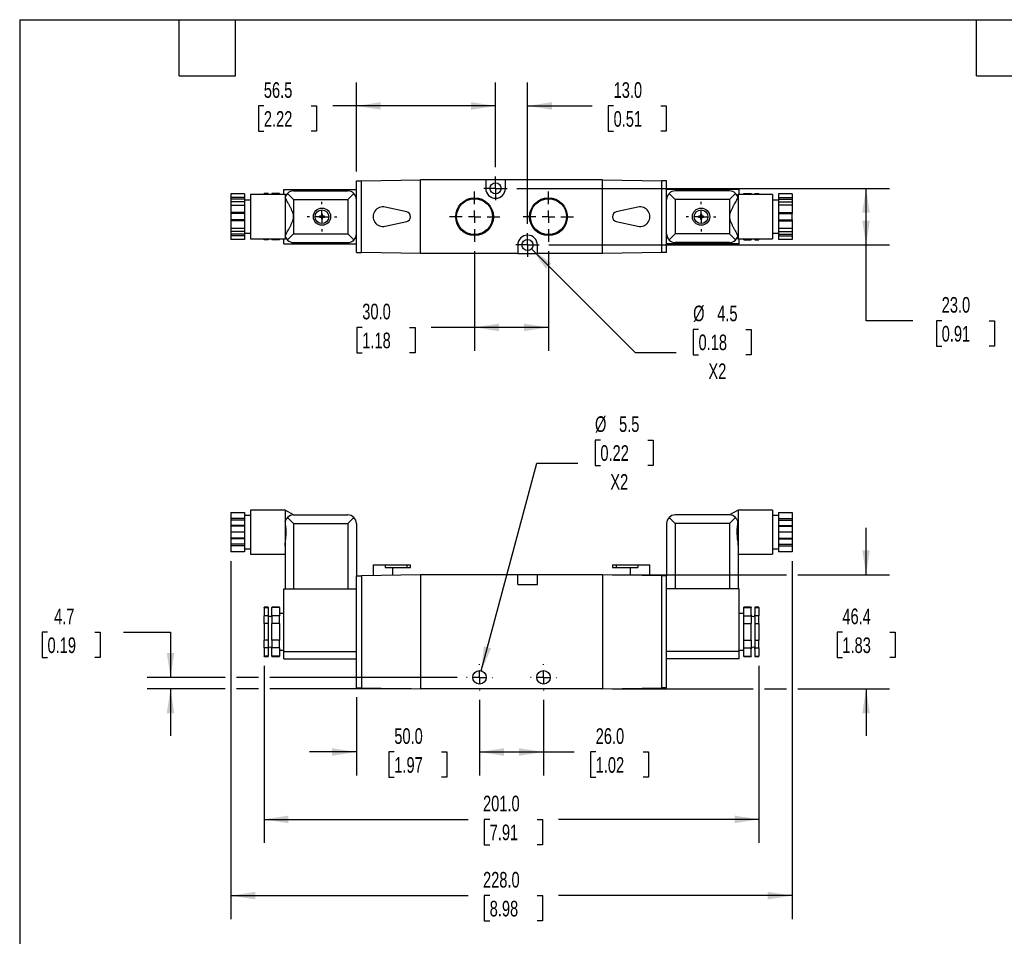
# Model space of a CAD drawing. Header units: millimetres. Extents: x 19 to 819, y 19 to 629.
# Tile 2 of 3: x 19 to 419, y 256 to 629. Entities that reach past the tile are written whole.
import ezdxf

# ---------------------------------------------------------------- set-up
doc = ezdxf.new("R2010")
doc.units = ezdxf.units.MM
doc.header["$LTSCALE"] = 3
doc.linetypes.add('SLD-Center', pattern=[19.05, 15.24, -1.27, 1.27, -1.27])
doc.linetypes.add('SLD-Solid', pattern=[0])
doc.layers.add('CENTER', color=40, linetype='SLD-Center')
doc.layers.add('DIMENSIONS', color=140, linetype='SLD-Solid', lineweight=25)
doc.layers.add('TEXT', color=140, linetype='SLD-Solid', lineweight=25)
doc.styles.add('SLDTEXTSTYLE0', font='TXT', dxfattribs={"width": 0.7})
doc.dimstyles.new('SLDDIMSTYLE0', dxfattribs={"dimtxt": 6.474023, "dimasz": 9.906, "dimexe": 0, "dimexo": 0.0625, "dimgap": 1.618506, "dimtad": 0, "dimtih": 1, "dimtoh": 1, "dimdec": 1, "dimrnd": 1e-09, "dimzin": 4, "dimdsep": 46, "dimtxsty": 'SLDTEXTSTYLE0', "dimsah": 1, "dimcen": 0.09, "dimadec": 0, "dimazin": 1, "dimtfac": 1, "dimtdec": 1, "dimtofl": 0, "dimtmove": 0, "dimatfit": 3, "dimfxl": 0, "dimfrac": 2, "dimtolj": 1, "dimtzin": 12, "dimarcsym": 0})
doc.dimstyles.new('SLDDIMSTYLE1', dxfattribs={"dimtxt": 6.474023, "dimasz": 9.906, "dimexe": 0, "dimexo": 0.0625, "dimgap": 1.618506, "dimtad": 0, "dimtih": 1, "dimtoh": 1, "dimdec": 1, "dimrnd": 1e-09, "dimzin": 4, "dimdsep": 46, "dimtxsty": 'SLDTEXTSTYLE0', "dimsah": 1, "dimcen": 0.09, "dimadec": 0, "dimazin": 1, "dimtfac": 1, "dimtdec": 1, "dimtmove": 0, "dimatfit": 0, "dimfxl": 0, "dimfrac": 2, "dimtolj": 1, "dimtzin": 12, "dimarcsym": 0})
doc.dimstyles.new('SLDDIMSTYLE2', dxfattribs={"dimtxt": 6.474023, "dimasz": 9.906, "dimexe": 0, "dimexo": 0.0625, "dimgap": 1.618506, "dimtad": 0, "dimtih": 1, "dimtoh": 1, "dimdec": 1, "dimrnd": 1e-09, "dimzin": 12, "dimdsep": 46, "dimtxsty": 'SLDTEXTSTYLE0', "dimsah": 1, "dimcen": 0.09, "dimadec": 0, "dimazin": 3, "dimtfac": 1, "dimtdec": 1, "dimtmove": 0, "dimatfit": 0, "dimfxl": 0, "dimfrac": 2, "dimtolj": 1, "dimtzin": 12, "dimarcsym": 0})
doc.dimstyles.new('SLDDIMSTYLE3', dxfattribs={"dimtxt": 6.474023, "dimasz": 9.906, "dimexe": 0, "dimexo": 0.0625, "dimgap": 1.618506, "dimtad": 0, "dimtih": 1, "dimtoh": 1, "dimdec": 1, "dimrnd": 1e-09, "dimzin": 12, "dimdsep": 46, "dimtxsty": 'SLDTEXTSTYLE0', "dimsah": 1, "dimcen": 0, "dimadec": 0, "dimazin": 3, "dimtfac": 1, "dimtdec": 1, "dimtofl": 0, "dimtmove": 0, "dimatfit": 3, "dimfxl": 0, "dimfrac": 2, "dimtolj": 1, "dimtzin": 12, "dimarcsym": 0})
doc.dimstyles.new('SLDDIMSTYLE4', dxfattribs={"dimtxt": 6.474023, "dimasz": 9.906, "dimexe": 0, "dimexo": 0.0625, "dimgap": 1.618506, "dimtad": 0, "dimtih": 1, "dimtoh": 1, "dimdec": 1, "dimrnd": 1e-09, "dimzin": 12, "dimdsep": 46, "dimtxsty": 'SLDTEXTSTYLE0', "dimsah": 1, "dimcen": 0.09, "dimadec": 0, "dimazin": 3, "dimtfac": 1, "dimtdec": 1, "dimtofl": 0, "dimtmove": 0, "dimatfit": 3, "dimfxl": 0, "dimfrac": 2, "dimtolj": 1, "dimtzin": 12, "dimarcsym": 0})

# ---------------------------------------------------------------- blocks, each defined once
blk = doc.blocks.new('_D')
at = {"layer": 'DIMENSIONS'}
for p, q in [((104.82, 408.6), (104.82, 263.19)), ((332.82, 408.6), (332.82, 263.19)), ((104.82, 272.71), (201.17, 272.71)), ((209.95, 272.71), (207.77, 272.71)), ((207.77, 272.71), (207.77, 262.43)), ((229.19, 272.71), (231.36, 272.71)), ((231.36, 272.71), (231.36, 262.43)), ((332.82, 272.71), (237.96, 272.71)), ((207.77, 262.43), (209.95, 262.43)), ((231.36, 262.43), (229.19, 262.43))]:
    blk.add_line(p, q, dxfattribs=at)
for points in [[(104.82, 272.71), (114.72, 271.19), (114.72, 274.24)], [(332.82, 272.71), (322.91, 274.24), (322.91, 271.19)]]:
    blk.add_solid(points, dxfattribs=at)
at = {"layer": 'DIMENSIONS', "char_height": 6.35, "attachment_point": 1, "style": 'SLDTEXTSTYLE0'}
for s, insert in [('228.0', (207.25, 282.35)), ('8.98', (209.95, 270.61))]:
    blk.add_mtext(s, dxfattribs=dict(at, insert=insert))
blk = doc.blocks.new('_D_1')
at = {"layer": 'DIMENSIONS'}
for p, q in [((118.32, 366.1), (118.32, 294.17)), ((319.32, 366.1), (319.32, 294.17)), ((118.32, 303.7), (201.17, 303.7)), ((209.95, 303.7), (207.77, 303.7)), ((207.77, 303.7), (207.77, 293.41)), ((229.19, 303.7), (231.36, 303.7)), ((231.36, 303.7), (231.36, 293.41)), ((319.32, 303.7), (237.96, 303.7)), ((207.77, 293.41), (209.95, 293.41)), ((231.36, 293.41), (229.19, 293.41))]:
    blk.add_line(p, q, dxfattribs=at)
for points in [[(118.32, 303.7), (128.22, 302.17), (128.22, 305.22)], [(319.32, 303.7), (309.41, 305.22), (309.41, 302.17)]]:
    blk.add_solid(points, dxfattribs=at)
at = {"layer": 'DIMENSIONS', "char_height": 6.35, "attachment_point": 1, "style": 'SLDTEXTSTYLE0'}
for s, insert in [('201.0', (207.25, 313.33)), ('7.91', (209.95, 301.59))]:
    blk.add_mtext(s, dxfattribs=dict(at, insert=insert))
blk = doc.blocks.new('_D_2')
at = {"layer": 'DIMENSIONS'}
for p, q in [((155.82, 353.3), (155.82, 321.56)), ((205.82, 352.31), (205.82, 321.56)), ((155.82, 331.09), (136.77, 331.09)), ((171.2, 331.09), (169.02, 331.09)), ((169.02, 331.09), (169.02, 320.8)), ((190.43, 331.09), (192.61, 331.09)), ((192.61, 331.09), (192.61, 320.8)), ((205.82, 331.09), (224.87, 331.09)), ((169.02, 320.8), (171.2, 320.8)), ((192.61, 320.8), (190.43, 320.8))]:
    blk.add_line(p, q, dxfattribs=at)
for points in [[(155.82, 331.09), (145.91, 332.61), (145.91, 329.56)], [(205.82, 331.09), (215.72, 329.56), (215.72, 332.61)]]:
    blk.add_solid(points, dxfattribs=at)
at = {"layer": 'DIMENSIONS', "char_height": 6.35, "attachment_point": 1, "style": 'SLDTEXTSTYLE0'}
for s, insert in [('50.0', (171.2, 340.72)), ('1.97', (171.2, 328.98))]:
    blk.add_mtext(s, dxfattribs=dict(at, insert=insert))
blk = doc.blocks.new('_D_3')
at = {"layer": 'DIMENSIONS'}
for p, q in [((205.82, 352.31), (205.82, 321.56)), ((231.82, 352.31), (231.82, 321.56)), ((205.82, 331.09), (231.82, 331.09)), ((231.82, 331.09), (244.23, 331.09)), ((253, 331.09), (250.83, 331.09)), ((250.83, 331.09), (250.83, 320.8)), ((272.24, 331.09), (274.41, 331.09)), ((274.41, 331.09), (274.41, 320.8)), ((250.83, 320.8), (253, 320.8)), ((274.41, 320.8), (272.24, 320.8))]:
    blk.add_line(p, q, dxfattribs=at)
for points in [[(205.82, 331.09), (215.72, 329.56), (215.72, 332.61)], [(231.82, 331.09), (221.91, 332.61), (221.91, 329.56)]]:
    blk.add_solid(points, dxfattribs=at)
at = {"layer": 'DIMENSIONS', "char_height": 6.35, "attachment_point": 1, "style": 'SLDTEXTSTYLE0'}
for s, insert in [('26.0', (253, 340.72)), ('1.02', (253, 328.98))]:
    blk.add_mtext(s, dxfattribs=dict(at, insert=insert))
blk = doc.blocks.new('_D_4')
at = {"layer": 'DIMENSIONS'}
for p, q in [((30.35, 379.74), (28.17, 379.74)), ((28.17, 379.74), (28.17, 369.45)), ((49.59, 379.74), (51.76, 379.74)), ((51.76, 379.74), (51.76, 369.45)), ((61.26, 379.74), (80.31, 379.74)), ((80.31, 379.74), (80.31, 361.41)), ((28.17, 369.45), (30.35, 369.45)), ((51.76, 369.45), (49.59, 369.45)), ((102.53, 361.41), (70.79, 361.41)), ((116.03, 361.41), (107.1, 361.41)), ((196.72, 361.41), (120.6, 361.41)), ((102.53, 356.71), (70.79, 356.71)), ((80.31, 356.71), (80.31, 337.66)), ((116.03, 356.71), (107.1, 356.71)), ((178.01, 356.71), (120.6, 356.71))]:
    blk.add_line(p, q, dxfattribs=at)
for points in [[(80.31, 361.41), (81.83, 371.32), (78.79, 371.32)], [(80.31, 356.71), (78.79, 346.81), (81.83, 346.81)]]:
    blk.add_solid(points, dxfattribs=at)
at = {"layer": 'DIMENSIONS', "char_height": 6.35, "attachment_point": 1, "style": 'SLDTEXTSTYLE0'}
for s, insert in [('4.7', (33.04, 389.37)), ('0.19', (30.35, 377.64))]:
    blk.add_mtext(s, dxfattribs=dict(at, insert=insert))
blk = doc.blocks.new('_D_5')
at = {"layer": 'DIMENSIONS'}
for p, q in [((254.91, 457.84), (252.74, 457.84)), ((252.74, 457.84), (252.74, 447.55)), ((274.15, 457.84), (276.33, 457.84)), ((276.33, 457.84), (276.33, 447.55)), ((206.53, 364.07), (229.13, 448.44)), ((229.13, 448.44), (245.8, 448.44)), ((252.74, 447.55), (254.91, 447.55)), ((276.33, 447.55), (274.15, 447.55))]:
    blk.add_line(p, q, dxfattribs=at)
blk.add_solid([(206.53, 364.07), (210.56, 373.24), (207.62, 374.03)], dxfattribs=at)
at = {"layer": 'DIMENSIONS', "char_height": 6.35, "attachment_point": 1, "style": 'SLDTEXTSTYLE0'}
for s, insert in [('%%c', (252.72, 467.48)), ('5.5', (262.49, 467.48)), ('0.22', (254.91, 455.74)), ('X2', (258.94, 444))]:
    blk.add_mtext(s, dxfattribs=dict(at, insert=insert))
blk = doc.blocks.new('_D_6')
at = {"layer": 'DIMENSIONS'}
for p, q in [((362.82, 403.11), (362.82, 422.16)), ((259.63, 403.11), (330.53, 403.11)), ((335.1, 403.11), (372.34, 403.11)), ((353.2, 379.74), (351.02, 379.74)), ((351.02, 379.74), (351.02, 369.45)), ((372.43, 379.74), (374.61, 379.74)), ((374.61, 379.74), (374.61, 369.45)), ((351.02, 369.45), (353.2, 369.45)), ((374.61, 369.45), (372.43, 369.45)), ((259.63, 356.71), (317.03, 356.71)), ((321.6, 356.71), (330.53, 356.71)), ((335.1, 356.71), (372.34, 356.71)), ((362.82, 356.71), (362.82, 337.66))]:
    blk.add_line(p, q, dxfattribs=at)
for points in [[(362.82, 403.11), (364.34, 413.02), (361.29, 413.02)], [(362.82, 356.71), (361.29, 346.81), (364.34, 346.81)]]:
    blk.add_solid(points, dxfattribs=at)
at = {"layer": 'DIMENSIONS', "char_height": 6.35, "attachment_point": 1, "style": 'SLDTEXTSTYLE0'}
for s, insert in [('46.4', (353.2, 389.37)), ('1.83', (353.2, 377.64))]:
    blk.add_mtext(s, dxfattribs=dict(at, insert=insert))
blk = doc.blocks.new('SW_CENTERMARKSYMBOL_0')
at = {"layer": 'CENTER', "color": 0}
for p, q in [((0, 5.08), (0, 5.29)), ((-5.08, 0), (-5.29, 0)), ((0, 0), (-2.54, 0)), ((0, 0), (0, 2.54)), ((0, 0), (0, -2.54)), ((0, 0), (2.54, 0)), ((5.08, 0), (5.29, 0)), ((0, -5.08), (0, -5.29))]:
    blk.add_line(p, q, dxfattribs=at)
blk = doc.blocks.new('SW_CENTERMARKSYMBOL_1')
at = {"layer": 'CENTER', "color": 0}
for p, q in [((0, 5.08), (0, 5.29)), ((-5.08, 0), (-5.29, 0)), ((0, 0), (-2.54, 0)), ((0, 0), (0, 2.54)), ((0, 0), (0, -2.54)), ((0, 0), (2.54, 0)), ((5.08, 0), (5.29, 0)), ((0, -5.08), (0, -5.29))]:
    blk.add_line(p, q, dxfattribs=at)
blk = doc.blocks.new('_D_10')
at = {"layer": 'DIMENSIONS'}
for p, q in [((212.32, 568.7), (212.32, 603.13)), ((225.32, 545.7), (225.32, 603.13)), ((212.32, 593.6), (193.27, 593.6)), ((225.32, 593.6), (251.51, 593.6)), ((260.28, 593.6), (258.11, 593.6)), ((258.11, 593.6), (258.11, 583.31)), ((279.52, 593.6), (281.69, 593.6)), ((281.69, 593.6), (281.69, 583.31)), ((258.11, 583.31), (260.28, 583.31)), ((281.69, 583.31), (279.52, 583.31))]:
    blk.add_line(p, q, dxfattribs=at)
for points in [[(212.32, 593.6), (202.41, 595.13), (202.41, 592.08)], [(225.32, 593.6), (235.22, 592.08), (235.22, 595.13)]]:
    blk.add_solid(points, dxfattribs=at)
at = {"layer": 'DIMENSIONS', "char_height": 6.35, "attachment_point": 1, "style": 'SLDTEXTSTYLE0'}
for s, insert in [('13.0', (260.28, 603.24)), ('0.51', (260.28, 591.5))]:
    blk.add_mtext(s, dxfattribs=dict(at, insert=insert))
blk = doc.blocks.new('_D_11')
at = {"layer": 'DIMENSIONS'}
for p, q in [((220.92, 560.1), (372.34, 560.1)), ((362.82, 537.1), (362.82, 560.1)), ((233.92, 537.1), (372.34, 537.1)), ((362.82, 506.31), (362.82, 537.1)), ((381.87, 506.31), (362.82, 506.31)), ((393.54, 506.31), (391.37, 506.31)), ((391.37, 506.31), (391.37, 496.02)), ((412.78, 506.31), (414.95, 506.31)), ((414.95, 506.31), (414.95, 496.02)), ((391.37, 496.02), (393.54, 496.02)), ((414.95, 496.02), (412.78, 496.02))]:
    blk.add_line(p, q, dxfattribs=at)
for points in [[(362.82, 560.1), (361.29, 550.2), (364.34, 550.2)], [(362.82, 537.1), (364.34, 547.01), (361.29, 547.01)]]:
    blk.add_solid(points, dxfattribs=at)
at = {"layer": 'DIMENSIONS', "char_height": 6.35, "attachment_point": 1, "style": 'SLDTEXTSTYLE0'}
for s, insert in [('23.0', (393.54, 515.95)), ('0.91', (393.54, 504.21))]:
    blk.add_mtext(s, dxfattribs=dict(at, insert=insert))
blk = doc.blocks.new('_D_12')
at = {"layer": 'DIMENSIONS'}
for p, q in [((226.91, 535.51), (269, 493.42)), ((294.78, 502.82), (292.6, 502.82)), ((292.6, 502.82), (292.6, 492.53)), ((314.01, 502.82), (316.19, 502.82)), ((316.19, 502.82), (316.19, 492.53)), ((269, 493.42), (285.67, 493.42)), ((292.6, 492.53), (294.78, 492.53)), ((316.19, 492.53), (314.01, 492.53))]:
    blk.add_line(p, q, dxfattribs=at)
blk.add_solid([(226.91, 535.51), (232.83, 527.43), (234.99, 529.58)], dxfattribs=at)
at = {"layer": 'DIMENSIONS', "char_height": 6.35, "attachment_point": 1, "style": 'SLDTEXTSTYLE0'}
for s, insert in [('%%c', (292.58, 512.46)), ('4.5', (302.36, 512.46)), ('0.18', (294.78, 500.72)), ('X2', (298.8, 488.98))]:
    blk.add_mtext(s, dxfattribs=dict(at, insert=insert))
blk = doc.blocks.new('_D_13')
at = {"layer": 'DIMENSIONS'}
for p, q in [((203.82, 534.58), (203.82, 494.08)), ((233.82, 534.58), (233.82, 494.08)), ((158.2, 503.6), (156.03, 503.6)), ((156.03, 503.6), (156.03, 493.31)), ((177.44, 503.6), (179.62, 503.6)), ((179.62, 503.6), (179.62, 493.31)), ((203.82, 503.6), (186.22, 503.6)), ((233.82, 503.6), (203.82, 503.6)), ((156.03, 493.31), (158.2, 493.31)), ((179.62, 493.31), (177.44, 493.31))]:
    blk.add_line(p, q, dxfattribs=at)
for points in [[(203.82, 503.6), (213.72, 502.08), (213.72, 505.13)], [(233.82, 503.6), (223.91, 505.13), (223.91, 502.08)]]:
    blk.add_solid(points, dxfattribs=at)
at = {"layer": 'DIMENSIONS', "char_height": 6.35, "attachment_point": 1, "style": 'SLDTEXTSTYLE0'}
for s, insert in [('30.0', (158.2, 513.24)), ('1.18', (158.2, 501.5))]:
    blk.add_mtext(s, dxfattribs=dict(at, insert=insert))
blk = doc.blocks.new('_D_14')
at = {"layer": 'DIMENSIONS'}
for p, q in [((155.82, 567.01), (155.82, 603.13)), ((212.32, 568.7), (212.32, 603.13)), ((118.22, 593.6), (116.05, 593.6)), ((116.05, 593.6), (116.05, 583.31)), ((137.46, 593.6), (139.64, 593.6)), ((139.64, 593.6), (139.64, 583.31)), ((155.82, 593.6), (146.24, 593.6)), ((212.32, 593.6), (155.82, 593.6)), ((116.05, 583.31), (118.22, 583.31)), ((139.64, 583.31), (137.46, 583.31))]:
    blk.add_line(p, q, dxfattribs=at)
for points in [[(155.82, 593.6), (165.72, 592.08), (165.72, 595.13)], [(212.32, 593.6), (202.41, 595.13), (202.41, 592.08)]]:
    blk.add_solid(points, dxfattribs=at)
at = {"layer": 'DIMENSIONS', "char_height": 6.35, "attachment_point": 1, "style": 'SLDTEXTSTYLE0'}
for s, insert in [('56.5', (118.22, 603.24)), ('2.22', (118.22, 591.5))]:
    blk.add_mtext(s, dxfattribs=dict(at, insert=insert))
blk = doc.blocks.new('SW_CENTERMARKSYMBOL_4')
at = {"layer": 'CENTER', "color": 0}
for p, q in [((0, 5.08), (0, 6.04)), ((-5.08, 0), (-6.04, 0)), ((0, 0), (-2.54, 0)), ((0, 0), (0, 2.54)), ((0, 0), (0, -2.54)), ((0, 0), (2.54, 0)), ((5.08, 0), (6.04, 0)), ((0, -5.08), (0, -6.04))]:
    blk.add_line(p, q, dxfattribs=at)
blk = doc.blocks.new('SW_CENTERMARKSYMBOL_5')
at = {"layer": 'CENTER', "color": 0}
for p, q in [((0, 5.08), (0, 6.04)), ((-5.08, 0), (-6.04, 0)), ((0, 0), (-2.54, 0)), ((0, 0), (0, 2.54)), ((0, 0), (0, -2.54)), ((0, 0), (2.54, 0)), ((5.08, 0), (6.04, 0)), ((0, -5.08), (0, -6.04))]:
    blk.add_line(p, q, dxfattribs=at)
blk = doc.blocks.new('SW_CENTERMARKSYMBOL_6')
at = {"layer": 'CENTER', "color": 0}
for p, q in [((0, 2.54), (0, 4.79)), ((-2.54, 0), (-4.79, 0)), ((0, 0), (-2.54, 0)), ((0, 0), (0, 2.54)), ((0, 0), (0, -2.54)), ((0, 0), (2.54, 0)), ((2.54, 0), (4.79, 0)), ((0, -2.54), (0, -4.79))]:
    blk.add_line(p, q, dxfattribs=at)
blk = doc.blocks.new('SW_CENTERMARKSYMBOL_7')
at = {"layer": 'CENTER', "color": 0}
for p, q in [((0, 2.54), (0, 4.79)), ((-2.54, 0), (-4.79, 0)), ((0, 0), (-2.54, 0)), ((0, 0), (0, 2.54)), ((0, 0), (0, -2.54)), ((0, 0), (2.54, 0)), ((2.54, 0), (4.79, 0)), ((0, -2.54), (0, -4.79))]:
    blk.add_line(p, q, dxfattribs=at)
blk = doc.blocks.new('SW_CENTERMARKSYMBOL_8')
at = {"layer": 'CENTER', "color": 0}
for p, q in [((0, 5.08), (0, 10.21)), ((-5.08, 0), (-10.21, 0)), ((0, 0), (-2.54, 0)), ((0, 0), (0, 2.54)), ((0, 0), (0, -2.54)), ((0, 0), (2.54, 0)), ((5.08, 0), (10.21, 0)), ((0, -5.08), (0, -10.21))]:
    blk.add_line(p, q, dxfattribs=at)
blk = doc.blocks.new('SW_CENTERMARKSYMBOL_9')
at = {"layer": 'CENTER', "color": 0}
for p, q in [((0, 5.08), (0, 10.21)), ((-5.08, 0), (-10.21, 0)), ((0, 0), (-2.54, 0)), ((0, 0), (0, 2.54)), ((0, 0), (0, -2.54)), ((0, 0), (2.54, 0)), ((5.08, 0), (10.21, 0)), ((0, -5.08), (0, -10.21))]:
    blk.add_line(p, q, dxfattribs=at)

msp = doc.modelspace()

# ---------------------------------------------------------------- linework, layer by layer
for p, q in [((155.82, 563.2), (157.82, 563.2)), ((155.82, 555.6), (155.82, 563.2)), ((157.82, 563.2), (181.82, 563.6)), ((157.82, 534), (157.82, 563.2)), ((181.82, 533.6), (181.82, 563.6)), ((208.32, 563.6), (181.82, 563.6)), ((208.32, 563.6), (208.32, 560.1)), ((216.32, 563.6), (208.32, 563.6)), ((216.32, 560.1), (216.32, 563.6)), ((255.82, 563.6), (216.32, 563.6)), ((255.82, 533.6), (255.82, 563.6)), ((255.82, 563.6), (279.82, 563.2)), ((279.82, 534), (279.82, 563.2)), ((281.82, 563.2), (279.82, 563.2)), ((281.82, 555.6), (281.82, 563.2)), ((110.32, 557.84), (104.82, 557.84)), ((104.82, 557.84), (104.82, 556.4)), ((110.32, 556.4), (104.82, 556.4)), ((104.82, 556.4), (104.82, 555.72)), ((110.32, 557.84), (110.32, 556.4)), ((110.32, 556.4), (110.32, 555.72)), ((126.82, 557.6), (112.82, 557.6)), ((112.82, 557.6), (112.82, 539.6)), ((119.97, 558.02), (118.32, 558.02)), ((118.32, 557.6), (118.32, 558.02)), ((119.97, 558.02), (119.97, 557.6)), ((124.52, 558.02), (121.47, 558.02)), ((121.47, 558.02), (121.47, 557.6)), ((124.52, 557.6), (124.52, 558.02)), ((126.32, 559.6), (155.82, 559.6)), ((126.32, 557.6), (126.32, 559.6)), ((127.28, 557.34), (126.82, 557.6)), ((126.82, 557.6), (126.82, 539.6)), ((130.32, 555.6), (127.84, 558.08)), ((130.32, 559.1), (152.32, 559.1)), ((154.79, 558.08), (152.32, 555.6)), ((311.32, 559.6), (281.82, 559.6)), ((282.84, 558.08), (285.32, 555.6)), ((307.32, 559.1), (285.32, 559.1)), ((307.32, 555.6), (309.79, 558.08)), ((310.82, 557.6), (310.36, 557.34)), ((324.82, 557.6), (310.82, 557.6)), ((310.82, 557.6), (310.82, 539.6)), ((311.32, 557.6), (311.32, 559.6)), ((313.12, 558.02), (316.17, 558.02)), ((313.12, 557.6), (313.12, 558.02)), ((316.17, 558.02), (316.17, 557.6)), ((317.67, 558.02), (319.32, 558.02)), ((317.67, 558.02), (317.67, 557.6)), ((319.32, 557.6), (319.32, 558.02)), ((324.82, 557.6), (324.82, 539.6)), ((332.82, 557.84), (327.32, 557.84)), ((327.32, 557.84), (327.32, 556.4)), ((327.32, 556.4), (332.82, 556.4)), ((327.32, 556.4), (327.32, 555.72)), ((332.82, 557.84), (332.82, 556.4)), ((332.82, 556.4), (332.82, 555.72)), ((110.32, 555.72), (104.82, 555.72)), ((104.82, 555.72), (104.82, 554.65)), ((110.32, 554.65), (104.82, 554.65)), ((104.82, 554.65), (104.82, 553.22)), ((104.82, 553.22), (110.32, 553.22)), ((104.82, 553.22), (104.82, 550.35)), ((110.32, 555.72), (110.32, 554.65)), ((112.82, 555.35), (110.32, 555.35)), ((110.32, 554.65), (110.32, 553.22)), ((110.32, 553.22), (110.32, 550.35)), ((130.32, 555.6), (152.32, 555.6)), ((130.32, 555.6), (130.32, 541.6)), ((152.32, 555.6), (152.32, 541.6)), ((155.82, 541.6), (155.82, 555.6)), ((176.25, 550.55), (167.49, 552.51)), ((270.15, 552.51), (261.38, 550.55)), ((281.82, 541.6), (281.82, 555.6)), ((307.32, 555.6), (285.32, 555.6)), ((285.32, 555.6), (285.32, 541.6)), ((307.32, 555.6), (307.32, 541.6)), ((327.32, 555.35), (324.82, 555.35)), ((327.32, 555.72), (332.82, 555.72)), ((327.32, 555.72), (327.32, 554.65)), ((327.32, 554.65), (332.82, 554.65)), ((327.32, 554.65), (327.32, 553.22)), ((332.82, 553.22), (327.32, 553.22)), ((327.32, 553.22), (327.32, 550.35)), ((332.82, 555.72), (332.82, 554.65)), ((332.82, 554.65), (332.82, 553.22)), ((332.82, 553.22), (332.82, 550.35)), ((110.32, 550.35), (104.82, 550.35)), ((104.82, 550.35), (104.82, 549.85)), ((110.32, 549.85), (104.82, 549.85)), ((104.82, 549.85), (104.82, 547.35)), ((110.32, 550.35), (110.32, 549.85)), ((110.32, 549.85), (110.32, 547.35)), ((141.57, 548.85), (140.82, 548.85)), ((140.82, 548.85), (140.82, 548.35)), ((140.82, 548.35), (141.57, 548.35)), ((142.07, 549.6), (141.57, 549.6)), ((141.57, 549.6), (141.57, 548.85)), ((141.57, 548.35), (141.57, 547.6)), ((142.07, 548.85), (142.07, 549.6)), ((142.82, 548.85), (142.07, 548.85)), ((142.07, 547.6), (142.07, 548.35)), ((142.07, 548.35), (142.82, 548.35)), ((142.82, 548.35), (142.82, 548.85)), ((295.57, 548.85), (294.82, 548.85)), ((294.82, 548.85), (294.82, 548.35)), ((294.82, 548.35), (295.57, 548.35)), ((295.57, 549.6), (295.57, 548.85)), ((296.07, 549.6), (295.57, 549.6)), ((295.57, 548.35), (295.57, 547.6)), ((296.07, 548.85), (296.07, 549.6)), ((296.82, 548.85), (296.07, 548.85)), ((296.07, 547.6), (296.07, 548.35)), ((296.07, 548.35), (296.82, 548.35)), ((296.82, 548.35), (296.82, 548.85)), ((327.32, 550.35), (332.82, 550.35)), ((327.32, 550.35), (327.32, 549.85)), ((327.32, 549.85), (332.82, 549.85)), ((327.32, 549.85), (327.32, 547.35)), ((332.82, 550.35), (332.82, 549.85)), ((332.82, 547.35), (332.82, 549.85)), ((110.32, 547.35), (104.82, 547.35)), ((104.82, 547.35), (104.82, 546.85)), ((110.32, 546.85), (104.82, 546.85)), ((104.82, 546.85), (104.82, 543.98)), ((104.82, 543.98), (110.32, 543.98)), ((104.82, 543.98), (104.82, 542.55)), ((110.32, 547.35), (110.32, 546.85)), ((110.32, 546.85), (110.32, 543.98)), ((110.32, 543.98), (110.32, 542.55)), ((141.57, 547.6), (142.07, 547.6)), ((167.49, 544.7), (176.25, 546.65)), ((261.38, 546.65), (270.15, 544.7)), ((295.57, 547.6), (296.07, 547.6)), ((327.32, 547.35), (332.82, 547.35)), ((327.32, 547.35), (327.32, 546.85)), ((327.32, 546.85), (332.82, 546.85)), ((327.32, 546.85), (327.32, 543.98)), ((327.32, 543.98), (332.82, 543.98)), ((327.32, 543.98), (327.32, 542.55)), ((332.82, 547.35), (332.82, 546.85)), ((332.82, 546.85), (332.82, 543.98)), ((332.82, 543.98), (332.82, 542.55)), ((110.32, 542.55), (104.82, 542.55)), ((104.82, 542.55), (104.82, 541.48)), ((110.32, 541.48), (104.82, 541.48)), ((104.82, 541.48), (104.82, 540.8)), ((110.32, 540.8), (104.82, 540.8)), ((104.82, 540.8), (104.82, 539.36)), ((110.32, 542.55), (110.32, 541.48)), ((110.32, 541.85), (112.82, 541.85)), ((110.32, 541.48), (110.32, 540.8)), ((110.32, 540.8), (110.32, 539.36)), ((127.84, 539.13), (130.32, 541.6)), ((130.32, 541.6), (152.32, 541.6)), ((152.32, 541.6), (154.79, 539.13)), ((155.82, 534), (155.82, 541.6)), ((281.82, 534), (281.82, 541.6)), ((285.32, 541.6), (282.84, 539.13)), ((307.32, 541.6), (285.32, 541.6)), ((309.79, 539.13), (307.32, 541.6)), ((324.82, 541.85), (327.32, 541.85)), ((327.32, 542.55), (332.82, 542.55)), ((327.32, 542.55), (327.32, 541.48)), ((327.32, 541.48), (332.82, 541.48)), ((327.32, 541.48), (327.32, 540.8)), ((327.32, 540.8), (332.82, 540.8)), ((327.32, 540.8), (327.32, 539.36)), ((332.82, 542.55), (332.82, 541.48)), ((332.82, 541.48), (332.82, 540.8)), ((332.82, 540.8), (332.82, 539.36)), ((110.32, 539.36), (104.82, 539.36)), ((112.82, 539.6), (126.82, 539.6)), ((118.32, 539.18), (118.32, 539.6)), ((119.97, 539.18), (118.32, 539.18)), ((119.97, 539.18), (118.32, 539.18)), ((119.97, 539.6), (119.97, 539.18)), ((121.47, 539.6), (121.47, 539.18)), ((124.52, 539.18), (121.47, 539.18)), ((124.52, 539.18), (121.47, 539.18)), ((124.52, 539.18), (124.52, 539.6)), ((126.32, 537.6), (126.32, 539.6)), ((126.32, 537.6), (155.82, 537.6)), ((126.82, 539.6), (127.28, 539.87)), ((130.32, 538.1), (152.32, 538.1)), ((221.32, 537.1), (221.32, 533.6)), ((229.32, 533.6), (229.32, 537.1)), ((311.32, 537.6), (281.82, 537.6)), ((307.32, 538.1), (285.32, 538.1)), ((310.36, 539.87), (310.82, 539.6)), ((310.82, 539.6), (324.82, 539.6)), ((311.32, 537.6), (311.32, 539.6)), ((313.12, 539.18), (313.12, 539.6)), ((313.12, 539.18), (316.17, 539.18)), ((313.12, 539.18), (316.17, 539.18)), ((316.17, 539.6), (316.17, 539.18)), ((317.67, 539.6), (317.67, 539.18)), ((317.67, 539.18), (319.32, 539.18)), ((317.67, 539.18), (319.32, 539.18)), ((319.32, 539.18), (319.32, 539.6)), ((332.82, 539.36), (327.32, 539.36)), ((155.82, 534), (157.82, 534)), ((181.82, 533.6), (157.82, 534)), ((221.32, 533.6), (181.82, 533.6)), ((221.32, 533.6), (229.32, 533.6)), ((255.82, 533.6), (229.32, 533.6)), ((279.82, 534), (255.82, 533.6)), ((281.82, 534), (279.82, 534)), ((104.82, 428.41), (110.32, 428.41)), ((104.82, 428.41), (104.82, 425.93)), ((110.32, 428.41), (110.32, 425.93)), ((126.82, 429.41), (112.82, 429.41)), ((112.82, 429.41), (112.82, 411.41)), ((130.24, 427.44), (126.82, 429.41)), ((126.82, 429.41), (126.82, 414.76)), ((310.82, 429.41), (307.39, 427.44)), ((324.82, 429.41), (310.82, 429.41)), ((310.82, 429.41), (310.82, 414.76)), ((324.82, 429.41), (324.82, 411.41)), ((327.32, 428.41), (332.82, 428.41)), ((327.32, 428.41), (327.32, 425.93)), ((332.82, 428.41), (332.82, 425.93)), ((110.32, 425.93), (104.82, 425.93)), ((104.82, 425.93), (104.82, 425.25)), ((110.32, 425.25), (104.82, 425.25)), ((104.82, 425.25), (104.82, 423.08)), ((112.82, 427.16), (110.32, 427.16)), ((110.32, 425.93), (110.32, 425.25)), ((110.32, 425.25), (110.32, 423.08)), ((130.32, 423.91), (127.84, 426.39)), ((130.32, 427.41), (152.32, 427.41)), ((154.79, 426.39), (152.32, 423.91)), ((282.84, 426.39), (285.32, 423.91)), ((307.32, 427.41), (285.32, 427.41)), ((307.32, 423.91), (309.79, 426.39)), ((327.32, 427.16), (324.82, 427.16)), ((327.32, 425.93), (332.82, 425.93)), ((327.32, 425.93), (327.32, 425.25)), ((327.32, 425.25), (332.82, 425.25)), ((327.32, 425.25), (327.32, 423.08)), ((332.82, 425.93), (332.82, 425.25)), ((332.82, 425.25), (332.82, 423.08)), ((110.32, 423.08), (104.82, 423.08)), ((104.82, 423.08), (104.82, 422.9)), ((104.82, 422.9), (104.82, 420.41)), ((110.32, 422.9), (104.82, 422.9)), ((104.82, 420.41), (104.82, 417.93)), ((110.32, 420.41), (104.82, 420.41)), ((110.32, 423.08), (110.32, 422.9)), ((110.32, 422.9), (110.32, 420.41)), ((110.32, 420.41), (110.32, 417.93)), ((130.32, 423.91), (152.32, 423.91)), ((130.32, 423.91), (130.32, 397.41)), ((152.32, 423.91), (152.32, 397.41)), ((155.82, 423.91), (155.82, 402.71)), ((281.82, 423.91), (281.82, 402.71)), ((307.32, 423.91), (285.32, 423.91)), ((285.32, 423.91), (285.32, 397.41)), ((307.32, 423.91), (307.32, 397.41)), ((327.32, 423.08), (332.82, 423.08)), ((327.32, 423.08), (327.32, 422.9)), ((327.32, 422.9), (327.32, 420.41)), ((327.32, 422.9), (332.82, 422.9)), ((327.32, 420.41), (327.32, 417.93)), ((332.82, 420.41), (327.32, 420.41)), ((332.82, 423.08), (332.82, 422.9)), ((332.82, 422.9), (332.82, 420.41)), ((332.82, 420.41), (332.82, 417.93)), ((110.32, 417.93), (104.82, 417.93)), ((104.82, 417.93), (104.82, 417.75)), ((110.32, 417.75), (104.82, 417.75)), ((104.82, 417.75), (104.82, 415.58)), ((110.32, 417.93), (110.32, 417.75)), ((110.32, 417.75), (110.32, 415.58)), ((327.32, 417.93), (332.82, 417.93)), ((327.32, 417.93), (327.32, 417.75)), ((327.32, 417.75), (332.82, 417.75)), ((327.32, 417.75), (327.32, 415.58)), ((332.82, 417.93), (332.82, 417.75)), ((332.82, 417.75), (332.82, 415.58)), ((110.32, 415.58), (104.82, 415.58)), ((104.82, 415.58), (104.82, 414.9)), ((110.32, 414.9), (104.82, 414.9)), ((104.82, 414.9), (104.82, 412.41)), ((110.32, 412.41), (104.82, 412.41)), ((110.32, 415.58), (110.32, 414.9)), ((110.32, 414.9), (110.32, 412.41)), ((110.32, 413.66), (112.82, 413.66)), ((126.82, 414.76), (126.82, 397.41)), ((310.82, 414.76), (310.82, 397.41)), ((324.82, 413.66), (327.32, 413.66)), ((327.32, 415.58), (332.82, 415.58)), ((327.32, 415.58), (327.32, 414.9)), ((327.32, 414.9), (332.82, 414.9)), ((327.32, 414.9), (327.32, 412.41)), ((332.82, 412.41), (327.32, 412.41)), ((332.82, 415.58), (332.82, 414.9)), ((332.82, 414.9), (332.82, 412.41)), ((112.82, 411.41), (126.82, 411.41)), ((310.82, 411.41), (324.82, 411.41)), ((162.62, 407.11), (162.62, 402.79)), ((162.62, 407.11), (167.49, 407.11)), ((167.49, 407.11), (167.49, 406.11)), ((167.49, 407.11), (176.25, 407.11)), ((167.49, 406.11), (176.25, 406.11)), ((170.62, 402.93), (170.62, 406.11)), ((176.25, 407.11), (176.25, 406.11)), ((176.25, 407.11), (177.82, 407.11)), ((176.25, 406.11), (177.82, 406.11)), ((177.82, 406.11), (177.82, 407.11)), ((259.82, 407.11), (259.82, 406.11)), ((259.82, 407.11), (261.38, 407.11)), ((259.82, 406.11), (261.38, 406.11)), ((261.38, 407.11), (261.38, 406.11)), ((261.38, 407.11), (270.15, 407.11)), ((261.38, 406.11), (270.15, 406.11)), ((267.02, 406.11), (267.02, 402.93)), ((270.15, 407.11), (270.15, 406.11)), ((270.15, 407.11), (275.02, 407.11)), ((275.02, 402.79), (275.02, 407.11)), ((155.82, 357.11), (155.82, 402.71)), ((155.82, 402.71), (157.82, 402.71)), ((181.82, 403.11), (157.82, 402.71)), ((157.82, 402.71), (157.82, 357.11)), ((181.82, 403.11), (181.82, 356.71)), ((221.32, 403.11), (181.82, 403.11)), ((221.32, 399.11), (221.32, 403.11)), ((229.32, 403.11), (221.32, 403.11)), ((229.32, 399.11), (229.32, 403.11)), ((255.82, 403.11), (229.32, 403.11)), ((255.82, 403.11), (255.82, 356.71)), ((279.82, 402.71), (255.82, 403.11)), ((279.82, 357.11), (279.82, 402.71)), ((281.82, 402.71), (279.82, 402.71)), ((281.82, 357.11), (281.82, 402.71)), ((126.32, 371.91), (126.32, 397.41)), ((126.32, 397.41), (155.82, 397.41)), ((221.32, 399.11), (229.32, 399.11)), ((311.32, 397.41), (281.82, 397.41)), ((311.32, 371.91), (311.32, 397.41)), ((119.97, 389.91), (118.32, 389.91)), ((118.32, 389.75), (118.32, 389.91)), ((118.32, 389.75), (119.97, 389.75)), ((118.32, 389.75), (118.32, 386.39)), ((119.97, 389.91), (119.97, 389.75)), ((119.97, 389.75), (119.97, 386.39)), ((124.52, 389.91), (121.47, 389.91)), ((121.47, 389.91), (121.47, 389.75)), ((124.52, 389.75), (121.47, 389.75)), ((121.47, 386.39), (121.47, 389.75)), ((124.52, 389.75), (124.52, 389.91)), ((124.52, 389.75), (124.52, 386.39)), ((316.17, 389.91), (313.12, 389.91)), ((313.12, 389.75), (313.12, 389.91)), ((313.12, 389.75), (316.17, 389.75)), ((313.12, 386.39), (313.12, 389.75)), ((316.17, 389.91), (316.17, 389.75)), ((316.17, 386.39), (316.17, 389.75)), ((319.32, 389.91), (317.67, 389.91)), ((317.67, 389.91), (317.67, 389.75)), ((317.67, 389.75), (319.32, 389.75)), ((317.67, 389.75), (317.67, 386.39)), ((319.32, 389.75), (319.32, 389.91)), ((319.32, 389.75), (319.32, 386.39)), ((119.97, 386.39), (118.32, 386.39)), ((118.32, 383.28), (118.32, 386.39)), ((119.97, 386.39), (119.97, 383.28)), ((124.52, 386.39), (121.47, 386.39)), ((121.47, 386.39), (121.47, 383.28)), ((126.32, 387.41), (124.52, 387.41)), ((124.52, 383.28), (124.52, 386.39)), ((313.12, 387.41), (311.32, 387.41)), ((313.12, 386.39), (316.17, 386.39)), ((313.12, 383.28), (313.12, 386.39)), ((316.17, 386.39), (316.17, 383.28)), ((319.32, 386.39), (317.67, 386.39)), ((317.67, 386.39), (317.67, 383.28)), ((319.32, 383.28), (319.32, 386.39)), ((118.32, 383.28), (118.32, 376.55)), ((119.97, 383.28), (118.32, 383.28)), ((119.97, 383.28), (119.97, 376.55)), ((121.47, 376.55), (121.47, 383.28)), ((124.52, 383.28), (121.47, 383.28)), ((124.52, 383.28), (124.52, 376.55)), ((313.12, 376.55), (313.12, 383.28)), ((313.12, 383.28), (316.17, 383.28)), ((316.17, 376.55), (316.17, 383.28)), ((317.67, 383.28), (319.32, 383.28)), ((317.67, 383.28), (317.67, 376.55)), ((319.32, 383.28), (319.32, 376.55)), ((119.97, 376.55), (118.32, 376.55)), ((118.32, 373.44), (118.32, 376.55)), ((119.97, 376.55), (119.97, 373.44)), ((124.52, 376.55), (121.47, 376.55)), ((121.47, 376.55), (121.47, 373.44)), ((124.52, 373.44), (124.52, 376.55)), ((313.12, 373.44), (313.12, 376.55)), ((313.12, 376.55), (316.17, 376.55)), ((316.17, 376.55), (316.17, 373.44)), ((317.67, 376.55), (319.32, 376.55)), ((317.67, 376.55), (317.67, 373.44)), ((319.32, 373.44), (319.32, 376.55)), ((119.97, 373.44), (118.32, 373.44)), ((118.32, 373.44), (118.32, 370.08)), ((119.97, 373.44), (119.97, 370.08)), ((124.52, 373.44), (121.47, 373.44)), ((121.47, 370.08), (121.47, 373.44)), ((124.52, 373.44), (124.52, 370.08)), ((124.52, 372.41), (126.32, 372.41)), ((311.32, 372.41), (313.12, 372.41)), ((313.12, 373.44), (316.17, 373.44)), ((313.12, 370.08), (313.12, 373.44)), ((316.17, 370.08), (316.17, 373.44)), ((317.67, 373.44), (319.32, 373.44)), ((317.67, 373.44), (317.67, 370.08)), ((319.32, 373.44), (319.32, 370.08)), ((119.97, 370.08), (118.32, 370.08)), ((118.32, 369.91), (118.32, 370.08)), ((118.32, 369.91), (119.97, 369.91)), ((119.97, 370.08), (119.97, 369.91)), ((124.52, 370.08), (121.47, 370.08)), ((121.47, 370.08), (121.47, 369.91)), ((121.47, 369.91), (124.52, 369.91)), ((124.52, 369.91), (124.52, 370.08)), ((126.32, 368.91), (126.32, 371.91)), ((126.32, 371.91), (155.82, 371.91)), ((126.32, 368.91), (155.82, 368.91)), ((311.32, 371.91), (281.82, 371.91)), ((311.32, 368.91), (281.82, 368.91)), ((311.32, 368.91), (311.32, 371.91)), ((313.12, 370.08), (316.17, 370.08)), ((313.12, 369.91), (313.12, 370.08)), ((313.12, 369.91), (316.17, 369.91)), ((316.17, 370.08), (316.17, 369.91)), ((317.67, 370.08), (319.32, 370.08)), ((317.67, 370.08), (317.67, 369.91)), ((317.67, 369.91), (319.32, 369.91)), ((319.32, 369.91), (319.32, 370.08)), ((155.82, 357.11), (157.82, 357.11)), ((157.82, 357.11), (181.82, 356.71)), ((255.82, 356.71), (181.82, 356.71)), ((255.82, 356.71), (279.82, 357.11)), ((281.82, 357.11), (279.82, 357.11))]:
    msp.add_line(p, q)
for centre, radius in [((212.32, 560.1), 2.25), ((203.82, 548.6), 7.67), ((203.82, 548.6), 7.3), ((233.82, 548.6), 7.67), ((233.82, 548.6), 7.3), ((141.82, 548.6), 3.5), ((295.82, 548.6), 3.5), ((141.82, 548.6), 2.8), ((295.82, 548.6), 2.8), ((225.32, 537.1), 2.25), ((205.82, 361.41), 2.75), ((231.82, 361.41), 2.75)]:
    msp.add_circle(centre, radius)
for centre, radius, start, end in [((212.32, 560.1), 4, 180, 0), ((130.32, 555.6), 3.5, 135, 166.3398), ((130.32, 555.6), 3.5, 90, 135), ((152.32, 555.6), 3.5, 45, 90), ((152.32, 555.6), 3.5, 0, 45), ((285.32, 555.6), 3.5, 135, 180), ((285.32, 555.6), 3.5, 90, 135), ((307.32, 555.6), 3.5, 45, 90), ((307.32, 555.6), 3.5, 13.6602, 45), ((166.62, 548.6), 4, 77.4441, 282.5559), ((271.02, 548.6), 4, 257.4441, 102.5559), ((175.82, 548.6), 2, 282.5559, 77.4441), ((261.82, 548.6), 2, 102.5559, 257.4441), ((130.32, 541.6), 3.5, 193.6602, 225), ((152.32, 541.6), 3.5, 315, 0), ((225.32, 537.1), 4, 0, 180), ((285.32, 541.6), 3.5, 180, 225), ((307.32, 541.6), 3.5, 315, 346.3398), ((130.32, 541.6), 3.5, 225, 270), ((152.32, 541.6), 3.5, 270, 315), ((285.32, 541.6), 3.5, 225, 270), ((307.32, 541.6), 3.5, 270, 315), ((130.32, 423.91), 3.5, 135, 166.3398), ((130.32, 423.91), 3.5, 90, 135), ((152.32, 423.91), 3.5, 45, 90), ((152.32, 423.91), 3.5, 0, 45), ((285.32, 423.91), 3.5, 135, 180), ((285.32, 423.91), 3.5, 90, 135), ((307.32, 423.91), 3.5, 45, 90), ((307.32, 423.91), 3.5, 13.6602, 45), ((120.72, 386.84), 0.75, 180, 0), ((316.92, 386.84), 0.75, 180, 0), ((120.72, 372.98), 0.75, 0, 180), ((316.92, 372.98), 0.75, 0, 180)]:
    msp.add_arc(centre, radius, start, end)
for points, knots in [([(126.91, 540.77), (126.99, 541), (127.1, 541.25), (127.36, 541.79), (127.52, 542.08), (127.84, 542.68), (128.01, 542.99), (128.36, 543.63), (128.54, 543.95), (128.9, 544.62), (129.08, 544.95), (129.42, 545.63), (129.59, 545.98), (129.89, 546.69), (130.02, 547.05), (130.22, 547.81), (130.28, 548.19), (130.28, 548.78), (130.27, 548.97), (130.22, 549.36), (130.18, 549.55), (130.03, 550.11), (129.9, 550.48), (129.6, 551.2), (129.43, 551.55), (129.09, 552.23), (128.91, 552.57), (128.55, 553.23), (128.37, 553.55), (128.02, 554.19), (127.85, 554.51), (127.52, 555.11), (127.37, 555.4), (127.1, 555.95), (126.99, 556.2), (126.91, 556.43)], [0, 0, 0, 0, 0.0625, 0.0625, 0.125, 0.125, 0.1875, 0.1875, 0.25, 0.25, 0.3125, 0.3125, 0.375, 0.375, 0.4375, 0.4375, 0.5, 0.5, 0.53125, 0.53125, 0.5625, 0.5625, 0.625, 0.625, 0.6875, 0.6875, 0.75, 0.75, 0.8125, 0.8125, 0.875, 0.875, 0.9375, 0.9375, 1, 1, 1, 1]), ([(310.72, 556.43), (310.64, 556.2), (310.53, 555.95), (310.27, 555.41), (310.12, 555.12), (309.79, 554.52), (309.62, 554.21), (309.27, 553.58), (309.09, 553.25), (308.73, 552.59), (308.55, 552.25), (308.21, 551.57), (308.04, 551.23), (307.74, 550.52), (307.61, 550.15), (307.41, 549.4), (307.35, 549.01), (307.35, 548.43), (307.36, 548.23), (307.42, 547.84), (307.45, 547.65), (307.6, 547.09), (307.73, 546.72), (308.03, 546), (308.2, 545.65), (308.54, 544.97), (308.72, 544.64), (309.08, 543.98), (309.26, 543.65), (309.61, 543.01), (309.79, 542.7), (310.11, 542.09), (310.26, 541.8), (310.53, 541.25), (310.64, 541), (310.72, 540.77)], [0, 0, 0, 0, 0.0625, 0.0625, 0.125, 0.125, 0.1875, 0.1875, 0.25, 0.25, 0.3125, 0.3125, 0.375, 0.375, 0.4375, 0.4375, 0.5, 0.5, 0.53125, 0.53125, 0.5625, 0.5625, 0.625, 0.625, 0.6875, 0.6875, 0.75, 0.75, 0.8125, 0.8125, 0.875, 0.875, 0.9375, 0.9375, 1, 1, 1, 1]), ([(126.82, 414.76), (126.82, 415.1), (126.85, 415.47), (126.93, 416.25), (126.98, 416.66), (127.09, 417.48), (127.13, 417.9), (127.21, 418.76), (127.24, 419.19), (127.28, 420.07), (127.28, 420.51), (127.26, 421.38), (127.23, 421.81), (127.16, 422.67), (127.11, 423.1), (127.01, 423.94), (126.96, 424.34), (126.91, 424.74)], [0, 0, 0, 0, 0.125, 0.125, 0.25, 0.25, 0.375, 0.375, 0.5, 0.5, 0.625, 0.625, 0.75, 0.75, 0.875, 0.875, 1, 1, 1, 1]), ([(310.72, 424.74), (310.67, 424.34), (310.62, 423.94), (310.52, 423.11), (310.47, 422.68), (310.4, 421.82), (310.37, 421.38), (310.35, 420.5), (310.35, 420.07), (310.39, 419.2), (310.42, 418.76), (310.5, 417.9), (310.55, 417.48), (310.65, 416.66), (310.7, 416.26), (310.76, 415.67), (310.78, 415.48), (310.81, 415.11), (310.82, 414.93), (310.82, 414.76)], [0, 0, 0, 0, 0.125, 0.125, 0.25, 0.25, 0.375, 0.375, 0.5, 0.5, 0.625, 0.625, 0.75, 0.75, 0.875, 0.875, 0.9375, 0.9375, 1, 1, 1, 1])]:
    msp.add_open_spline(points, degree=3, knots=knots)
at = {"layer": 'TEXT'}
for p, q in [((19.05, 628.65), (819.15, 628.65)), ((19.05, 628.65), (19.05, 19.05)), ((83.82, 605.79), (83.82, 628.65)), ((106.68, 605.79), (106.68, 628.65)), ((407.67, 605.79), (407.67, 628.65)), ((83.82, 605.79), (106.68, 605.79)), ((407.67, 605.79), (430.53, 605.79))]:
    msp.add_line(p, q, dxfattribs=at)

# ---------------------------------------------------------------- block references
at = {"layer": 'CENTER'}
for name, p in [('SW_CENTERMARKSYMBOL_7', (212.32, 560.1)), ('SW_CENTERMARKSYMBOL_9', (203.82, 548.6)), ('SW_CENTERMARKSYMBOL_8', (233.82, 548.6)), ('SW_CENTERMARKSYMBOL_4', (141.82, 548.6)), ('SW_CENTERMARKSYMBOL_5', (295.82, 548.6)), ('SW_CENTERMARKSYMBOL_6', (225.32, 537.1)), ('SW_CENTERMARKSYMBOL_1', (205.82, 361.41)), ('SW_CENTERMARKSYMBOL_0', (231.82, 361.41))]:
    msp.add_blockref(name, p, dxfattribs=at)

# ---------------------------------------------------------------- dimensions: what is measured, and where the dimension line sits
at = {"layer": 'DIMENSIONS'}
for base, p1, p2, dimstyle, picture, middle in [((155.82, 593.6), (212.32, 564.89), (155.82, 563.2), 'SLDDIMSTYLE4', '_D_14', (127.84, 593.6)), ((225.32, 593.6), (212.32, 564.89), (225.32, 541.89), 'SLDDIMSTYLE1', '_D_10', (269.9, 593.6)), ((203.82, 503.6), (233.82, 538.39), (203.82, 538.39), 'SLDDIMSTYLE0', '_D_13', (167.82, 503.6)), ((332.82, 272.71), (104.82, 412.41), (332.82, 412.41), 'SLDDIMSTYLE0', '_D', (219.57, 272.71)), ((319.32, 303.7), (118.32, 369.91), (319.32, 369.91), 'SLDDIMSTYLE0', '_D_1', (219.57, 303.7)), ((205.82, 331.09), (155.82, 357.11), (205.82, 356.12), 'SLDDIMSTYLE1', '_D_2', (180.82, 331.09)), ((231.82, 331.09), (205.82, 356.12), (231.82, 356.12), 'SLDDIMSTYLE0', '_D_3', (262.62, 331.09))]:
    dim = msp.add_linear_dim(base=base, p1=p1, p2=p2, dimstyle=dimstyle, dxfattribs=at)
    dim.commit()
    dim.dimension.update_dxf_attribs({"geometry": picture, "text_midpoint": middle, "dimtype": 160})
for base, p1, p2, dimstyle, picture, middle in [((362.82, 560.1), (230.11, 537.1), (217.11, 560.1), 'SLDDIMSTYLE0', '_D_11', (362.82, 506.31)), ((362.82, 356.71), (255.82, 403.11), (255.82, 356.71), 'SLDDIMSTYLE2', '_D_6', (362.82, 379.74)), ((80.31, 361.41), (181.82, 356.71), (200.53, 361.41), 'SLDDIMSTYLE2', '_D_4', (80.31, 379.74))]:
    dim = msp.add_linear_dim(base=base, p1=p1, p2=p2, angle=90, dimstyle=dimstyle, dxfattribs=at)
    dim.commit()
    dim.dimension.update_dxf_attribs({"geometry": picture, "text_midpoint": middle, "dimtype": 160})
for p1, p2, picture, middle in [((223.72, 538.69), (226.91, 535.51), '_D_12', (304.4, 496.77)), ((205.1, 358.76), (206.53, 364.07), '_D_5', (264.53, 451.78))]:
    dim = msp.add_diameter_dim_2p(p1=p1, p2=p2, text='<>\\PX2', dimstyle='SLDDIMSTYLE3', dxfattribs=at)
    dim.commit()
    dim.dimension.update_dxf_attribs({"geometry": picture, "text_midpoint": middle, "dimtype": 163})

doc.saveas('drawing.dxf')
